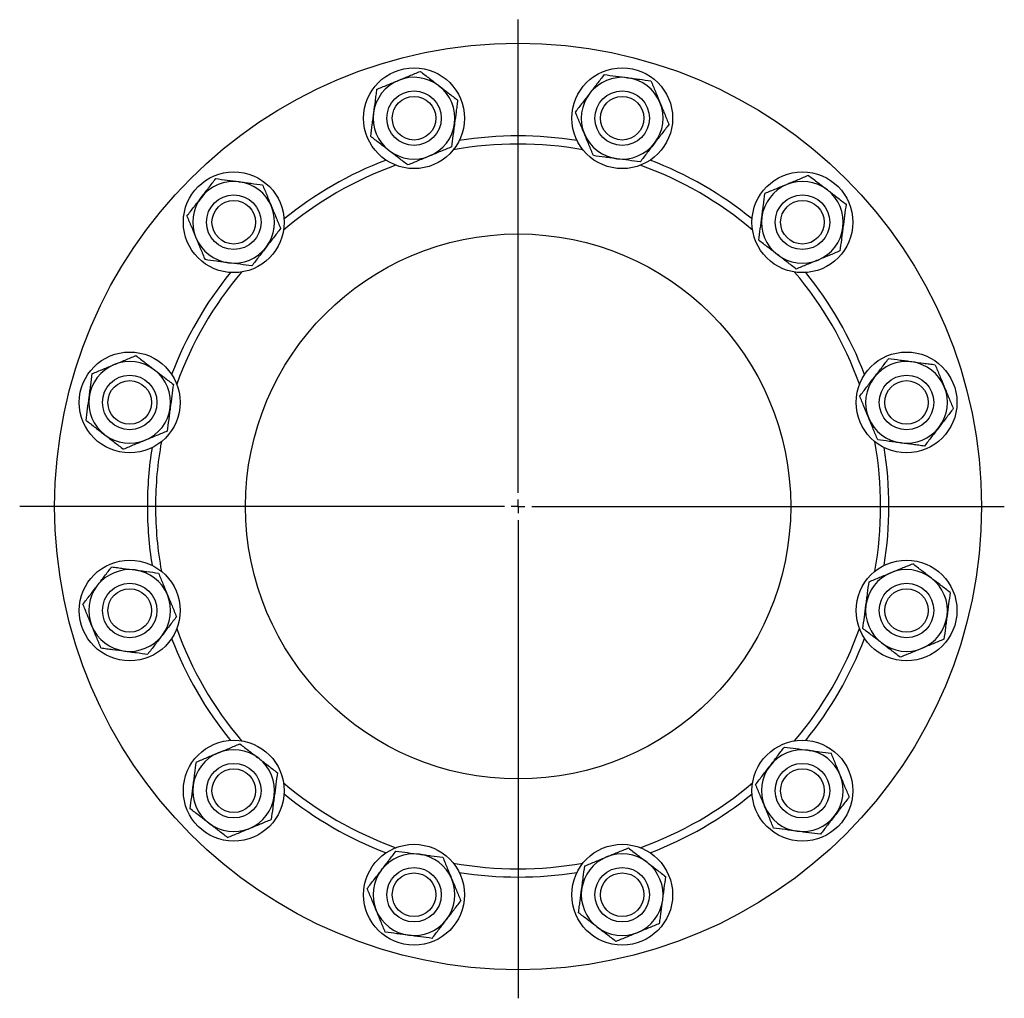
# Model space of a CAD drawing. Header units: millimetres. Extents: x 16 to 817, y 38 to 823.
# Tile 5 of 9: x 16 to 377, y 464 to 823. Entities that reach past the tile are written whole.
import ezdxf

# ---------------------------------------------------------------- set-up
doc = ezdxf.new("R2010")
doc.units = ezdxf.units.MM
doc.layers.add('FORMAT', color=7, linetype='Continuous')

# ---------------------------------------------------------------- blocks, each defined once
blk = doc.blocks.new('SW_CENTERMARKSYMBOL_0')
at = {"layer": 'FORMAT', "color": 0}
for p, q in [((0, 5), (0, 178.63)), ((-5, 0), (-182.83, 0)), ((0, 0), (-2.5, 0)), ((0, 0), (0, 2.5)), ((0, 0), (0, -2.5)), ((0, 0), (2.5, 0)), ((5, 0), (178.35, 0)), ((0, -5), (0, -180.49))]:
    blk.add_line(p, q, dxfattribs=at)

msp = doc.modelspace()

# ---------------------------------------------------------------- linework, layer by layer
at = {"color": 7, "linetype": 'Continuous', "lineweight": 25}
for centre, radius in [((198.65, 644.51), 170), ((160.48, 786.98), 18.5), ((236.83, 786.98), 18.5), ((160.48, 786.98), 10), ((160.48, 786.98), 8), ((236.83, 786.98), 10), ((236.83, 786.98), 8), ((94.35, 748.8), 18.5), ((302.95, 748.8), 18.5), ((94.35, 748.8), 10), ((302.95, 748.8), 10), ((94.35, 748.8), 8), ((302.95, 748.8), 8), ((198.65, 644.51), 100), ((56.18, 682.68), 18.5), ((341.13, 682.68), 18.5), ((56.18, 682.68), 10), ((56.18, 682.68), 8), ((341.13, 682.68), 10), ((341.13, 682.68), 8), ((56.18, 606.33), 18.5), ((341.13, 606.33), 18.5), ((56.18, 606.33), 10), ((56.18, 606.33), 8), ((341.13, 606.33), 10), ((341.13, 606.33), 8), ((94.35, 540.21), 18.5), ((302.95, 540.21), 18.5), ((94.35, 540.21), 10), ((302.95, 540.21), 10), ((94.35, 540.21), 8), ((302.95, 540.21), 8), ((160.48, 502.03), 18.5), ((236.83, 502.03), 18.5), ((160.48, 502.03), 10), ((160.48, 502.03), 8), ((236.83, 502.03), 10), ((236.83, 502.03), 8)]:
    msp.add_circle(centre, radius, dxfattribs=at)
for centre, radius, start, end in [((160.48, 786.98), 15, 52.4483, 112.4483), ((236.83, 786.98), 15, 82.4483, 142.4483), ((236.83, 786.98), 15, 22.4483, 82.4483), ((160.48, 786.98), 15, 112.4483, 172.4483), ((160.48, 786.98), 15, 352.4483, 52.4483), ((236.83, 786.98), 15, 142.4483, 202.4483), ((236.83, 786.98), 15, 322.4483, 22.4483), ((160.48, 786.98), 15, 172.4483, 232.4483), ((160.48, 786.98), 15, 292.4483, 352.4483), ((198.65, 644.51), 136, 80.8648, 99.1352), ((236.83, 786.98), 15, 202.4483, 262.4483), ((198.65, 644.51), 133, 79.7012, 100.2988), ((236.83, 786.98), 15, 262.4483, 322.4483), ((160.48, 786.98), 15, 232.4483, 292.4483), ((198.65, 644.51), 133, 109.7012, 130.2988), ((198.65, 644.51), 136, 110.8648, 129.1352), ((198.65, 644.51), 133, 49.7012, 70.2988), ((198.65, 644.51), 136, 50.8648, 69.1352), ((94.35, 748.8), 15, 82.4483, 142.4483), ((94.35, 748.8), 15, 22.4483, 82.4483), ((302.95, 748.8), 15, 112.4483, 172.4483), ((302.95, 748.8), 15, 52.4483, 112.4483), ((302.95, 748.8), 15, 352.4483, 52.4483), ((94.35, 748.8), 15, 142.4483, 202.4483), ((94.35, 748.8), 15, 322.4483, 22.4483), ((302.95, 748.8), 15, 172.4483, 232.4483), ((302.95, 748.8), 15, 292.4483, 352.4483), ((94.35, 748.8), 15, 202.4483, 262.4483), ((94.35, 748.8), 15, 262.4483, 322.4483), ((302.95, 748.8), 15, 232.4483, 292.4483), ((198.65, 644.51), 136, 140.8648, 159.1352), ((198.65, 644.51), 133, 139.7012, 160.2988), ((198.65, 644.51), 133, 19.7012, 40.2988), ((198.65, 644.51), 136, 20.8648, 39.1352), ((56.18, 682.68), 15, 52.4483, 112.4483), ((341.13, 682.68), 15, 82.4483, 142.4483), ((341.13, 682.68), 15, 22.4483, 82.4483), ((56.18, 682.68), 15, 112.4483, 172.4483), ((56.18, 682.68), 15, 352.4483, 52.4483), ((341.13, 682.68), 15, 142.4483, 202.4483), ((341.13, 682.68), 15, 322.4483, 22.4483), ((56.18, 682.68), 15, 172.4483, 232.4483), ((56.18, 682.68), 15, 292.4483, 352.4483), ((341.13, 682.68), 15, 202.4483, 262.4483), ((341.13, 682.68), 15, 262.4483, 322.4483), ((56.18, 682.68), 15, 232.4483, 292.4483), ((198.65, 644.51), 133, 169.7012, 180), ((198.65, 644.51), 133, 349.7012, 10.2988), ((198.65, 644.51), 136, 170.8648, 180), ((198.65, 644.51), 136, 350.8648, 9.1352), ((198.65, 644.51), 136, 180, 189.1352), ((198.65, 644.51), 133, 180, 190.2988), ((56.18, 606.33), 15, 82.4483, 142.4483), ((341.13, 606.33), 15, 52.4483, 112.4483), ((56.18, 606.33), 15, 22.4483, 82.4483), ((341.13, 606.33), 15, 112.4483, 172.4483), ((341.13, 606.33), 15, 352.4483, 52.4483), ((56.18, 606.33), 15, 142.4483, 202.4483), ((56.18, 606.33), 15, 322.4483, 22.4483), ((341.13, 606.33), 15, 172.4483, 232.4483), ((341.13, 606.33), 15, 292.4483, 352.4483), ((56.18, 606.33), 15, 202.4483, 262.4483), ((198.65, 644.51), 133, 199.7012, 220.2988), ((198.65, 644.51), 133, 319.7012, 340.2988), ((56.18, 606.33), 15, 262.4483, 322.4483), ((198.65, 644.51), 136, 200.8648, 219.1352), ((198.65, 644.51), 136, 320.8648, 339.1352), ((341.13, 606.33), 15, 232.4483, 292.4483), ((94.35, 540.21), 15, 112.4483, 172.4483), ((94.35, 540.21), 15, 52.4483, 112.4483), ((302.95, 540.21), 15, 82.4483, 142.4483), ((302.95, 540.21), 15, 22.4483, 82.4483), ((94.35, 540.21), 15, 352.4483, 52.4483), ((302.95, 540.21), 15, 142.4483, 202.4483), ((302.95, 540.21), 15, 322.4483, 22.4483), ((94.35, 540.21), 15, 172.4483, 232.4483), ((198.65, 644.51), 133, 229.7012, 250.2988), ((198.65, 644.51), 133, 289.7012, 310.2988), ((94.35, 540.21), 15, 292.4483, 352.4483), ((198.65, 644.51), 136, 230.8648, 249.1352), ((198.65, 644.51), 136, 290.8648, 309.1352), ((302.95, 540.21), 15, 202.4483, 262.4483), ((302.95, 540.21), 15, 262.4483, 322.4483), ((94.35, 540.21), 15, 232.4483, 292.4483), ((160.48, 502.03), 15, 82.4483, 142.4483), ((160.48, 502.03), 15, 22.4483, 82.4483), ((236.83, 502.03), 15, 52.4483, 112.4483), ((198.65, 644.51), 133, 259.7012, 280.2988), ((236.83, 502.03), 15, 112.4483, 172.4483), ((236.83, 502.03), 15, 352.4483, 52.4483), ((160.48, 502.03), 15, 142.4483, 202.4483), ((198.65, 644.51), 136, 260.8648, 279.1352), ((160.48, 502.03), 15, 322.4483, 22.4483), ((236.83, 502.03), 15, 172.4483, 232.4483), ((236.83, 502.03), 15, 292.4483, 352.4483), ((160.48, 502.03), 15, 202.4483, 262.4483), ((160.48, 502.03), 15, 262.4483, 322.4483), ((236.83, 502.03), 15, 232.4483, 292.4483)]:
    msp.add_arc(centre, radius, start, end, dxfattribs=at)
for points, knots in [([(154.75, 800.84), (155.43, 801.12), (156.11, 801.41), (157.46, 801.96), (158.13, 802.24), (160.13, 803.07), (161.45, 803.61), (162.75, 804.15)], [0, 0, 0, 0, 0.25, 0.25, 0.5, 0.5, 1, 1, 1, 1]), ([(162.75, 804.15), (163.87, 803.29), (165.01, 802.42), (167.29, 800.66), (168.45, 799.77), (169.62, 798.87)], [0, 0, 0, 0, 0.5, 0.5, 1, 1, 1, 1]), ([(230.21, 802.99), (229.78, 802.43), (229.35, 801.87), (228.47, 800.73), (228.03, 800.15), (226.71, 798.44), (225.83, 797.28), (224.93, 796.12)], [0, 0, 0, 0, 0.25, 0.25, 0.5, 0.5, 1, 1, 1, 1]), ([(230.21, 802.99), (231.62, 802.8), (233.03, 802.61), (235.89, 802.24), (237.34, 802.04), (238.8, 801.85)], [0, 0, 0, 0, 0.5, 0.5, 1, 1, 1, 1]), ([(238.8, 801.85), (239.53, 801.75), (240.26, 801.66), (241.71, 801.46), (242.43, 801.37), (244.57, 801.08), (245.98, 800.9), (247.38, 800.71)], [0, 0, 0, 0, 0.25, 0.25, 0.5, 0.5, 1, 1, 1, 1]), ([(146.74, 797.54), (148.05, 798.08), (149.37, 798.62), (152.04, 799.72), (153.38, 800.28), (154.75, 800.84)], [0, 0, 0, 0, 0.5, 0.5, 1, 1, 1, 1]), ([(169.62, 798.87), (170.2, 798.42), (170.79, 797.97), (171.94, 797.08), (172.52, 796.64), (174.23, 795.32), (175.36, 794.46), (176.48, 793.59)], [0, 0, 0, 0, 0.25, 0.25, 0.5, 0.5, 1, 1, 1, 1]), ([(247.38, 800.71), (247.92, 799.4), (248.47, 798.08), (249.57, 795.42), (250.13, 794.07), (250.69, 792.71)], [0, 0, 0, 0, 0.5, 0.5, 1, 1, 1, 1]), ([(146.74, 797.54), (146.65, 796.84), (146.56, 796.13), (146.37, 794.71), (146.27, 793.99), (145.99, 791.84), (145.8, 790.4), (145.61, 788.95)], [0, 0, 0, 0, 0.25, 0.25, 0.5, 0.5, 1, 1, 1, 1]), ([(224.93, 796.12), (224.49, 795.54), (224.04, 794.96), (223.14, 793.79), (222.7, 793.21), (221.37, 791.49), (220.51, 790.37), (219.66, 789.26)], [0, 0, 0, 0, 0.25, 0.25, 0.5, 0.5, 1, 1, 1, 1]), ([(176.48, 793.59), (176.39, 792.9), (176.3, 792.19), (176.11, 790.77), (176.01, 790.05), (175.73, 787.9), (175.54, 786.46), (175.35, 785.01)], [0, 0, 0, 0, 0.25, 0.25, 0.5, 0.5, 1, 1, 1, 1]), ([(250.69, 792.71), (250.97, 792.03), (251.25, 791.35), (251.81, 790), (252.09, 789.33), (252.91, 787.33), (253.46, 786.01), (254, 784.7)], [0, 0, 0, 0, 0.25, 0.25, 0.5, 0.5, 1, 1, 1, 1]), ([(145.61, 788.95), (145.51, 788.23), (145.41, 787.5), (145.22, 786.04), (145.12, 785.31), (144.84, 783.16), (144.65, 781.75), (144.47, 780.37)], [0, 0, 0, 0, 0.25, 0.25, 0.5, 0.5, 1, 1, 1, 1]), ([(222.96, 781.25), (222.68, 781.93), (222.4, 782.61), (221.84, 783.96), (221.57, 784.63), (220.74, 786.63), (220.2, 787.95), (219.66, 789.26)], [0, 0, 0, 0, 0.25, 0.25, 0.5, 0.5, 1, 1, 1, 1]), ([(175.35, 785.01), (175.25, 784.28), (175.15, 783.55), (174.96, 782.09), (174.86, 781.37), (174.58, 779.22), (174.39, 777.81), (174.21, 776.42)], [0, 0, 0, 0, 0.25, 0.25, 0.5, 0.5, 1, 1, 1, 1]), ([(254, 784.7), (253.57, 784.15), (253.13, 783.58), (252.26, 782.44), (251.82, 781.87), (250.5, 780.15), (249.61, 779), (248.72, 777.84)], [0, 0, 0, 0, 0.25, 0.25, 0.5, 0.5, 1, 1, 1, 1]), ([(151.33, 775.09), (150.75, 775.54), (150.17, 775.99), (149.01, 776.88), (148.43, 777.32), (146.72, 778.64), (145.59, 779.5), (144.47, 780.37)], [0, 0, 0, 0, 0.25, 0.25, 0.5, 0.5, 1, 1, 1, 1]), ([(226.27, 773.25), (225.73, 774.56), (225.18, 775.88), (224.08, 778.54), (223.53, 779.89), (222.96, 781.25)], [0, 0, 0, 0, 0.5, 0.5, 1, 1, 1, 1]), ([(248.72, 777.84), (248.27, 777.26), (247.83, 776.68), (246.93, 775.51), (246.48, 774.93), (245.16, 773.21), (244.29, 772.08), (243.44, 770.97)], [0, 0, 0, 0, 0.25, 0.25, 0.5, 0.5, 1, 1, 1, 1]), ([(158.2, 769.81), (157.08, 770.67), (155.94, 771.54), (153.66, 773.3), (152.5, 774.19), (151.33, 775.09)], [0, 0, 0, 0, 0.5, 0.5, 1, 1, 1, 1]), ([(166.2, 773.12), (165.52, 772.84), (164.84, 772.55), (163.49, 772), (162.82, 771.72), (160.82, 770.89), (159.51, 770.35), (158.2, 769.81)], [0, 0, 0, 0, 0.25, 0.25, 0.5, 0.5, 1, 1, 1, 1]), ([(174.21, 776.42), (172.9, 775.88), (171.58, 775.34), (168.91, 774.24), (167.57, 773.68), (166.2, 773.12)], [0, 0, 0, 0, 0.5, 0.5, 1, 1, 1, 1]), ([(234.86, 772.11), (234.13, 772.21), (233.4, 772.3), (231.95, 772.5), (231.23, 772.59), (229.08, 772.88), (227.67, 773.06), (226.27, 773.25)], [0, 0, 0, 0, 0.25, 0.25, 0.5, 0.5, 1, 1, 1, 1]), ([(243.44, 770.97), (242.04, 771.16), (240.62, 771.35), (237.76, 771.72), (236.32, 771.92), (234.86, 772.11)], [0, 0, 0, 0, 0.5, 0.5, 1, 1, 1, 1]), ([(305.23, 765.97), (304.57, 765.71), (303.92, 765.43), (302.59, 764.89), (301.92, 764.61), (299.92, 763.78), (298.57, 763.23), (297.22, 762.67)], [0, 0, 0, 0, 0.25, 0.25, 0.5, 0.5, 1, 1, 1, 1]), ([(305.23, 765.97), (306.35, 765.11), (307.48, 764.24), (309.77, 762.48), (310.92, 761.6), (312.09, 760.7)], [0, 0, 0, 0, 0.5, 0.5, 1, 1, 1, 1]), ([(82.46, 757.95), (82.91, 758.53), (83.36, 759.11), (84.25, 760.27), (84.69, 760.85), (86.01, 762.56), (86.88, 763.69), (87.74, 764.81)], [0, 0, 0, 0, 0.25, 0.25, 0.5, 0.5, 1, 1, 1, 1]), ([(87.74, 764.81), (89.14, 764.63), (90.56, 764.44), (93.42, 764.06), (94.86, 763.87), (96.32, 763.67)], [0, 0, 0, 0, 0.5, 0.5, 1, 1, 1, 1]), ([(96.32, 763.67), (97.05, 763.58), (97.78, 763.48), (99.23, 763.29), (99.95, 763.19), (102.1, 762.91), (103.51, 762.72), (104.91, 762.54)], [0, 0, 0, 0, 0.25, 0.25, 0.5, 0.5, 1, 1, 1, 1]), ([(104.91, 762.54), (105.18, 761.89), (105.45, 761.23), (106, 759.9), (106.27, 759.23), (107.1, 757.23), (107.66, 755.88), (108.22, 754.53)], [0, 0, 0, 0, 0.25, 0.25, 0.5, 0.5, 1, 1, 1, 1]), ([(297.22, 762.67), (296.54, 762.39), (295.87, 762.11), (294.5, 761.54), (293.83, 761.27), (291.82, 760.44), (290.51, 759.9), (289.22, 759.36)], [0, 0, 0, 0, 0.25, 0.25, 0.5, 0.5, 1, 1, 1, 1]), ([(288.08, 750.78), (288.18, 751.5), (288.27, 752.24), (288.46, 753.68), (288.56, 754.4), (288.84, 756.55), (289.03, 757.96), (289.22, 759.36)], [0, 0, 0, 0, 0.25, 0.25, 0.5, 0.5, 1, 1, 1, 1]), ([(312.09, 760.7), (312.67, 760.25), (313.26, 759.8), (314.42, 758.91), (314.99, 758.47), (316.71, 757.15), (317.84, 756.28), (318.96, 755.42)], [0, 0, 0, 0, 0.25, 0.25, 0.5, 0.5, 1, 1, 1, 1]), ([(77.18, 751.08), (78.05, 752.2), (78.92, 753.33), (80.67, 755.62), (81.56, 756.78), (82.46, 757.95)], [0, 0, 0, 0, 0.5, 0.5, 1, 1, 1, 1]), ([(318.96, 755.42), (318.77, 754.01), (318.58, 752.6), (318.2, 749.74), (318.01, 748.3), (317.82, 746.83)], [0, 0, 0, 0, 0.5, 0.5, 1, 1, 1, 1]), ([(108.22, 754.53), (108.5, 753.86), (108.78, 753.18), (109.34, 751.81), (109.62, 751.14), (110.45, 749.13), (110.99, 747.82), (111.52, 746.53)], [0, 0, 0, 0, 0.25, 0.25, 0.5, 0.5, 1, 1, 1, 1]), ([(77.18, 751.08), (77.45, 750.43), (77.72, 749.77), (78.27, 748.44), (78.55, 747.78), (79.38, 745.77), (79.93, 744.43), (80.49, 743.08)], [0, 0, 0, 0, 0.25, 0.25, 0.5, 0.5, 1, 1, 1, 1]), ([(286.94, 742.19), (287.13, 743.59), (287.31, 745.01), (287.69, 747.87), (287.89, 749.31), (288.08, 750.78)], [0, 0, 0, 0, 0.5, 0.5, 1, 1, 1, 1]), ([(111.52, 746.53), (110.66, 745.4), (109.79, 744.27), (108.03, 741.99), (107.14, 740.83), (106.24, 739.66)], [0, 0, 0, 0, 0.5, 0.5, 1, 1, 1, 1]), ([(317.82, 746.83), (317.72, 746.1), (317.63, 745.37), (317.43, 743.92), (317.34, 743.21), (317.05, 741.06), (316.87, 739.65), (316.68, 738.25)], [0, 0, 0, 0, 0.25, 0.25, 0.5, 0.5, 1, 1, 1, 1]), ([(80.49, 743.08), (80.77, 742.4), (81.05, 741.72), (81.61, 740.36), (81.89, 739.68), (82.72, 737.68), (83.26, 736.37), (83.8, 735.07)], [0, 0, 0, 0, 0.25, 0.25, 0.5, 0.5, 1, 1, 1, 1]), ([(293.81, 736.91), (293.22, 737.36), (292.64, 737.81), (291.48, 738.7), (290.91, 739.14), (289.19, 740.46), (288.06, 741.33), (286.94, 742.19)], [0, 0, 0, 0, 0.25, 0.25, 0.5, 0.5, 1, 1, 1, 1]), ([(106.24, 739.66), (105.8, 739.08), (105.35, 738.49), (104.46, 737.34), (104.01, 736.76), (102.7, 735.05), (101.83, 733.92), (100.97, 732.8)], [0, 0, 0, 0, 0.25, 0.25, 0.5, 0.5, 1, 1, 1, 1]), ([(300.67, 731.63), (299.55, 732.5), (298.42, 733.37), (296.13, 735.12), (294.98, 736.01), (293.81, 736.91)], [0, 0, 0, 0, 0.5, 0.5, 1, 1, 1, 1]), ([(316.68, 738.25), (316.03, 737.98), (315.37, 737.71), (314.04, 737.16), (313.38, 736.88), (311.37, 736.05), (310.03, 735.5), (308.68, 734.94)], [0, 0, 0, 0, 0.25, 0.25, 0.5, 0.5, 1, 1, 1, 1]), ([(92.38, 733.93), (91.65, 734.03), (90.92, 734.13), (89.47, 734.32), (88.75, 734.42), (86.61, 734.7), (85.2, 734.89), (83.8, 735.07)], [0, 0, 0, 0, 0.25, 0.25, 0.5, 0.5, 1, 1, 1, 1]), ([(100.97, 732.8), (99.56, 732.98), (98.15, 733.17), (95.29, 733.55), (93.84, 733.74), (92.38, 733.93)], [0, 0, 0, 0, 0.5, 0.5, 1, 1, 1, 1]), ([(308.68, 734.94), (308, 734.66), (307.32, 734.38), (305.96, 733.82), (305.28, 733.54), (303.28, 732.71), (301.97, 732.17), (300.67, 731.63)], [0, 0, 0, 0, 0.25, 0.25, 0.5, 0.5, 1, 1, 1, 1]), ([(50.45, 696.55), (51.13, 696.83), (51.81, 697.11), (53.16, 697.67), (53.83, 697.94), (55.83, 698.77), (57.15, 699.31), (58.45, 699.85)], [0, 0, 0, 0, 0.25, 0.25, 0.5, 0.5, 1, 1, 1, 1]), ([(58.45, 699.85), (59.01, 699.42), (59.58, 698.99), (60.71, 698.11), (61.29, 697.67), (63.01, 696.35), (64.16, 695.47), (65.32, 694.57)], [0, 0, 0, 0, 0.25, 0.25, 0.5, 0.5, 1, 1, 1, 1]), ([(329.23, 691.82), (329.68, 692.41), (330.13, 692.99), (331.02, 694.15), (331.46, 694.72), (332.78, 696.44), (333.65, 697.57), (334.51, 698.69)], [0, 0, 0, 0, 0.25, 0.25, 0.5, 0.5, 1, 1, 1, 1]), ([(343.1, 697.55), (342.37, 697.65), (341.64, 697.74), (340.18, 697.94), (339.46, 698.03), (337.31, 698.32), (335.9, 698.51), (334.51, 698.69)], [0, 0, 0, 0, 0.25, 0.25, 0.5, 0.5, 1, 1, 1, 1]), ([(351.68, 696.41), (350.98, 696.51), (350.28, 696.6), (348.85, 696.79), (348.14, 696.88), (345.99, 697.17), (344.55, 697.36), (343.1, 697.55)], [0, 0, 0, 0, 0.25, 0.25, 0.5, 0.5, 1, 1, 1, 1]), ([(42.45, 693.24), (43.75, 693.78), (45.07, 694.32), (47.74, 695.43), (49.09, 695.98), (50.45, 696.55)], [0, 0, 0, 0, 0.5, 0.5, 1, 1, 1, 1]), ([(65.32, 694.57), (65.9, 694.13), (66.48, 693.68), (67.65, 692.78), (68.23, 692.34), (69.95, 691.01), (71.07, 690.15), (72.19, 689.3)], [0, 0, 0, 0, 0.25, 0.25, 0.5, 0.5, 1, 1, 1, 1]), ([(351.68, 696.41), (352.22, 695.1), (352.77, 693.79), (353.87, 691.12), (354.43, 689.77), (354.99, 688.41)], [0, 0, 0, 0, 0.5, 0.5, 1, 1, 1, 1]), ([(41.31, 684.65), (41.4, 685.38), (41.5, 686.11), (41.69, 687.56), (41.79, 688.28), (42.07, 690.42), (42.26, 691.84), (42.45, 693.24)], [0, 0, 0, 0, 0.25, 0.25, 0.5, 0.5, 1, 1, 1, 1]), ([(323.95, 684.96), (324.82, 686.08), (325.69, 687.21), (327.45, 689.5), (328.33, 690.65), (329.23, 691.82)], [0, 0, 0, 0, 0.5, 0.5, 1, 1, 1, 1]), ([(72.19, 689.3), (72, 687.89), (71.81, 686.48), (71.43, 683.62), (71.24, 682.17), (71.05, 680.71)], [0, 0, 0, 0, 0.5, 0.5, 1, 1, 1, 1]), ([(354.99, 688.41), (355.27, 687.73), (355.55, 687.05), (356.11, 685.7), (356.39, 685.03), (357.21, 683.03), (357.76, 681.71), (358.3, 680.41)], [0, 0, 0, 0, 0.25, 0.25, 0.5, 0.5, 1, 1, 1, 1]), ([(40.17, 676.07), (40.36, 677.47), (40.54, 678.89), (40.92, 681.75), (41.11, 683.19), (41.31, 684.65)], [0, 0, 0, 0, 0.5, 0.5, 1, 1, 1, 1]), ([(327.26, 676.95), (326.98, 677.63), (326.7, 678.32), (326.14, 679.67), (325.86, 680.34), (325.04, 682.33), (324.49, 683.65), (323.95, 684.96)], [0, 0, 0, 0, 0.25, 0.25, 0.5, 0.5, 1, 1, 1, 1]), ([(71.05, 680.71), (70.95, 679.98), (70.85, 679.25), (70.66, 677.8), (70.57, 677.08), (70.28, 674.94), (70.09, 673.53), (69.91, 672.13)], [0, 0, 0, 0, 0.25, 0.25, 0.5, 0.5, 1, 1, 1, 1]), ([(358.3, 680.41), (357.43, 679.28), (356.56, 678.15), (354.8, 675.86), (353.92, 674.71), (353.02, 673.54)], [0, 0, 0, 0, 0.5, 0.5, 1, 1, 1, 1]), ([(40.17, 676.07), (40.73, 675.64), (41.29, 675.21), (42.43, 674.33), (43, 673.89), (44.72, 672.57), (45.87, 671.68), (47.03, 670.79)], [0, 0, 0, 0, 0.25, 0.25, 0.5, 0.5, 1, 1, 1, 1]), ([(330.57, 668.95), (330.03, 670.26), (329.48, 671.58), (328.38, 674.24), (327.83, 675.59), (327.26, 676.95)], [0, 0, 0, 0, 0.5, 0.5, 1, 1, 1, 1]), ([(69.91, 672.13), (68.6, 671.58), (67.28, 671.04), (64.62, 669.94), (63.27, 669.38), (61.9, 668.82)], [0, 0, 0, 0, 0.5, 0.5, 1, 1, 1, 1]), ([(353.02, 673.54), (352.57, 672.96), (352.12, 672.37), (351.23, 671.21), (350.79, 670.64), (349.47, 668.92), (348.6, 667.79), (347.74, 666.67)], [0, 0, 0, 0, 0.25, 0.25, 0.5, 0.5, 1, 1, 1, 1]), ([(47.03, 670.79), (47.62, 670.34), (48.2, 669.9), (49.37, 669), (49.95, 668.55), (51.67, 667.23), (52.79, 666.36), (53.9, 665.51)], [0, 0, 0, 0, 0.25, 0.25, 0.5, 0.5, 1, 1, 1, 1]), ([(61.9, 668.82), (61.23, 668.54), (60.54, 668.26), (59.19, 667.7), (58.52, 667.42), (56.52, 666.6), (55.21, 666.05), (53.9, 665.51)], [0, 0, 0, 0, 0.25, 0.25, 0.5, 0.5, 1, 1, 1, 1]), ([(339.15, 667.81), (338.43, 667.91), (337.7, 668), (336.24, 668.2), (335.51, 668.29), (333.36, 668.58), (331.96, 668.77), (330.57, 668.95)], [0, 0, 0, 0, 0.25, 0.25, 0.5, 0.5, 1, 1, 1, 1]), ([(347.74, 666.67), (347.04, 666.77), (346.34, 666.86), (344.91, 667.05), (344.2, 667.14), (342.05, 667.43), (340.6, 667.62), (339.15, 667.81)], [0, 0, 0, 0, 0.25, 0.25, 0.5, 0.5, 1, 1, 1, 1]), ([(44.28, 615.47), (44.73, 616.05), (45.18, 616.64), (46.07, 617.8), (46.52, 618.37), (47.83, 620.09), (48.7, 621.22), (49.56, 622.34)], [0, 0, 0, 0, 0.25, 0.25, 0.5, 0.5, 1, 1, 1, 1]), ([(49.56, 622.34), (50.26, 622.25), (50.97, 622.15), (52.39, 621.96), (53.11, 621.87), (55.26, 621.58), (56.7, 621.39), (58.15, 621.2)], [0, 0, 0, 0, 0.25, 0.25, 0.5, 0.5, 1, 1, 1, 1]), ([(335.4, 620.19), (336.08, 620.47), (336.76, 620.76), (338.11, 621.31), (338.78, 621.59), (340.78, 622.42), (342.1, 622.96), (343.4, 623.5)], [0, 0, 0, 0, 0.25, 0.25, 0.5, 0.5, 1, 1, 1, 1]), ([(350.27, 618.22), (349.69, 618.67), (349.1, 619.12), (347.94, 620.01), (347.36, 620.46), (345.64, 621.78), (344.51, 622.65), (343.4, 623.5)], [0, 0, 0, 0, 0.25, 0.25, 0.5, 0.5, 1, 1, 1, 1]), ([(58.15, 621.2), (58.87, 621.1), (59.6, 621.01), (61.06, 620.81), (61.79, 620.72), (63.94, 620.43), (65.35, 620.25), (66.73, 620.06)], [0, 0, 0, 0, 0.25, 0.25, 0.5, 0.5, 1, 1, 1, 1]), ([(66.73, 620.06), (67.27, 618.75), (67.82, 617.43), (68.92, 614.77), (69.48, 613.42), (70.04, 612.06)], [0, 0, 0, 0, 0.5, 0.5, 1, 1, 1, 1]), ([(327.39, 616.89), (328.7, 617.43), (330.02, 617.97), (332.69, 619.07), (334.03, 619.63), (335.4, 620.19)], [0, 0, 0, 0, 0.5, 0.5, 1, 1, 1, 1]), ([(357.13, 612.94), (356.57, 613.37), (356.01, 613.81), (354.87, 614.68), (354.3, 615.12), (352.58, 616.44), (351.43, 617.33), (350.27, 618.22)], [0, 0, 0, 0, 0.25, 0.25, 0.5, 0.5, 1, 1, 1, 1]), ([(39.01, 608.61), (39.87, 609.73), (40.74, 610.86), (42.5, 613.15), (43.39, 614.3), (44.28, 615.47)], [0, 0, 0, 0, 0.5, 0.5, 1, 1, 1, 1]), ([(326.26, 608.3), (326.35, 609.03), (326.45, 609.76), (326.64, 611.21), (326.74, 611.93), (327.02, 614.07), (327.21, 615.49), (327.39, 616.89)], [0, 0, 0, 0, 0.25, 0.25, 0.5, 0.5, 1, 1, 1, 1]), ([(70.04, 612.06), (70.32, 611.38), (70.6, 610.7), (71.16, 609.35), (71.44, 608.68), (72.26, 606.68), (72.81, 605.36), (73.35, 604.05)], [0, 0, 0, 0, 0.25, 0.25, 0.5, 0.5, 1, 1, 1, 1]), ([(357.13, 612.94), (356.95, 611.54), (356.76, 610.12), (356.38, 607.27), (356.19, 605.82), (356, 604.36)], [0, 0, 0, 0, 0.5, 0.5, 1, 1, 1, 1]), ([(42.31, 600.6), (42.03, 601.28), (41.75, 601.96), (41.19, 603.31), (40.92, 603.98), (40.09, 605.98), (39.55, 607.3), (39.01, 608.61)], [0, 0, 0, 0, 0.25, 0.25, 0.5, 0.5, 1, 1, 1, 1]), ([(325.12, 599.72), (325.3, 601.12), (325.49, 602.54), (325.87, 605.39), (326.06, 606.84), (326.26, 608.3)], [0, 0, 0, 0, 0.5, 0.5, 1, 1, 1, 1]), ([(73.35, 604.05), (72.48, 602.93), (71.61, 601.8), (69.86, 599.51), (68.97, 598.36), (68.07, 597.19)], [0, 0, 0, 0, 0.5, 0.5, 1, 1, 1, 1]), ([(356, 604.36), (355.9, 603.63), (355.8, 602.9), (355.61, 601.45), (355.51, 600.73), (355.23, 598.59), (355.04, 597.17), (354.86, 595.77)], [0, 0, 0, 0, 0.25, 0.25, 0.5, 0.5, 1, 1, 1, 1]), ([(45.62, 592.6), (45.08, 593.91), (44.53, 595.23), (43.43, 597.89), (42.88, 599.24), (42.31, 600.6)], [0, 0, 0, 0, 0.5, 0.5, 1, 1, 1, 1]), ([(331.98, 594.44), (331.4, 594.88), (330.82, 595.33), (329.65, 596.23), (329.07, 596.68), (327.35, 598), (326.23, 598.86), (325.12, 599.72)], [0, 0, 0, 0, 0.25, 0.25, 0.5, 0.5, 1, 1, 1, 1]), ([(68.07, 597.19), (67.62, 596.61), (67.17, 596.02), (66.28, 594.86), (65.84, 594.29), (64.52, 592.57), (63.65, 591.44), (62.79, 590.32)], [0, 0, 0, 0, 0.25, 0.25, 0.5, 0.5, 1, 1, 1, 1]), ([(45.62, 592.6), (46.32, 592.51), (47.02, 592.41), (48.45, 592.22), (49.16, 592.13), (51.31, 591.84), (52.75, 591.65), (54.21, 591.46)], [0, 0, 0, 0, 0.25, 0.25, 0.5, 0.5, 1, 1, 1, 1]), ([(338.85, 589.16), (338.29, 589.59), (337.73, 590.02), (336.59, 590.9), (336.02, 591.34), (334.3, 592.66), (333.14, 593.55), (331.98, 594.44)], [0, 0, 0, 0, 0.25, 0.25, 0.5, 0.5, 1, 1, 1, 1]), ([(346.85, 592.47), (346.17, 592.19), (345.49, 591.9), (344.14, 591.35), (343.47, 591.07), (341.47, 590.24), (340.15, 589.7), (338.85, 589.16)], [0, 0, 0, 0, 0.25, 0.25, 0.5, 0.5, 1, 1, 1, 1]), ([(354.86, 595.77), (353.55, 595.23), (352.23, 594.69), (349.56, 593.59), (348.22, 593.03), (346.85, 592.47)], [0, 0, 0, 0, 0.5, 0.5, 1, 1, 1, 1]), ([(54.21, 591.46), (54.93, 591.36), (55.66, 591.27), (57.12, 591.07), (57.85, 590.98), (60, 590.69), (61.4, 590.51), (62.79, 590.32)], [0, 0, 0, 0, 0.25, 0.25, 0.5, 0.5, 1, 1, 1, 1]), ([(88.63, 554.07), (89.3, 554.35), (89.98, 554.63), (91.34, 555.19), (92.02, 555.47), (94.02, 556.3), (95.33, 556.84), (96.63, 557.38)], [0, 0, 0, 0, 0.25, 0.25, 0.5, 0.5, 1, 1, 1, 1]), ([(96.63, 557.38), (97.75, 556.51), (98.88, 555.64), (101.17, 553.89), (102.33, 553), (103.49, 552.1)], [0, 0, 0, 0, 0.5, 0.5, 1, 1, 1, 1]), ([(80.62, 550.76), (81.27, 551.03), (81.93, 551.3), (83.26, 551.85), (83.92, 552.13), (85.93, 552.96), (87.27, 553.51), (88.63, 554.07)], [0, 0, 0, 0, 0.25, 0.25, 0.5, 0.5, 1, 1, 1, 1]), ([(291.06, 549.35), (291.51, 549.93), (291.96, 550.52), (292.85, 551.68), (293.29, 552.25), (294.61, 553.97), (295.47, 555.1), (296.34, 556.22)], [0, 0, 0, 0, 0.25, 0.25, 0.5, 0.5, 1, 1, 1, 1]), ([(296.34, 556.22), (297.74, 556.03), (299.15, 555.84), (302.01, 555.46), (303.46, 555.27), (304.92, 555.08)], [0, 0, 0, 0, 0.5, 0.5, 1, 1, 1, 1]), ([(304.92, 555.08), (305.65, 554.98), (306.38, 554.88), (307.83, 554.69), (308.55, 554.6), (310.69, 554.31), (312.1, 554.13), (313.51, 553.94)], [0, 0, 0, 0, 0.25, 0.25, 0.5, 0.5, 1, 1, 1, 1]), ([(316.81, 545.94), (316.53, 546.61), (316.25, 547.29), (315.69, 548.65), (315.41, 549.33), (314.58, 551.33), (314.04, 552.65), (313.51, 553.94)], [0, 0, 0, 0, 0.25, 0.25, 0.5, 0.5, 1, 1, 1, 1]), ([(79.48, 542.18), (79.58, 542.91), (79.68, 543.64), (79.87, 545.09), (79.96, 545.81), (80.25, 547.95), (80.44, 549.36), (80.62, 550.76)], [0, 0, 0, 0, 0.25, 0.25, 0.5, 0.5, 1, 1, 1, 1]), ([(103.49, 552.1), (104.08, 551.65), (104.66, 551.2), (105.82, 550.31), (106.4, 549.87), (108.11, 548.55), (109.24, 547.68), (110.36, 546.82)], [0, 0, 0, 0, 0.25, 0.25, 0.5, 0.5, 1, 1, 1, 1]), ([(285.78, 542.48), (286.64, 543.61), (287.51, 544.74), (289.27, 547.02), (290.16, 548.18), (291.06, 549.35)], [0, 0, 0, 0, 0.5, 0.5, 1, 1, 1, 1]), ([(110.36, 546.82), (110.17, 545.42), (109.99, 544), (109.61, 541.14), (109.42, 539.7), (109.22, 538.24)], [0, 0, 0, 0, 0.5, 0.5, 1, 1, 1, 1]), ([(320.12, 537.93), (319.85, 538.58), (319.58, 539.24), (319.03, 540.57), (318.75, 541.23), (317.93, 543.24), (317.37, 544.58), (316.81, 545.94)], [0, 0, 0, 0, 0.25, 0.25, 0.5, 0.5, 1, 1, 1, 1]), ([(78.34, 533.59), (78.53, 535), (78.72, 536.41), (79.1, 539.27), (79.29, 540.72), (79.48, 542.18)], [0, 0, 0, 0, 0.5, 0.5, 1, 1, 1, 1]), ([(289.09, 534.48), (288.81, 535.16), (288.53, 535.84), (287.96, 537.2), (287.68, 537.87), (286.86, 539.88), (286.31, 541.19), (285.78, 542.48)], [0, 0, 0, 0, 0.25, 0.25, 0.5, 0.5, 1, 1, 1, 1]), ([(109.22, 538.24), (109.13, 537.51), (109.03, 536.78), (108.84, 535.33), (108.74, 534.61), (108.46, 532.46), (108.27, 531.05), (108.08, 529.65)], [0, 0, 0, 0, 0.25, 0.25, 0.5, 0.5, 1, 1, 1, 1]), ([(320.12, 537.93), (319.26, 536.81), (318.39, 535.68), (316.63, 533.39), (315.74, 532.24), (314.84, 531.07)], [0, 0, 0, 0, 0.5, 0.5, 1, 1, 1, 1]), ([(85.21, 528.32), (84.63, 528.76), (84.04, 529.21), (82.88, 530.1), (82.31, 530.55), (80.59, 531.86), (79.47, 532.73), (78.34, 533.59)], [0, 0, 0, 0, 0.25, 0.25, 0.5, 0.5, 1, 1, 1, 1]), ([(292.39, 526.48), (292.12, 527.13), (291.85, 527.78), (291.3, 529.11), (291.03, 529.78), (290.2, 531.78), (289.64, 533.13), (289.09, 534.48)], [0, 0, 0, 0, 0.25, 0.25, 0.5, 0.5, 1, 1, 1, 1]), ([(314.84, 531.07), (314.39, 530.48), (313.94, 529.9), (313.05, 528.74), (312.61, 528.16), (311.29, 526.45), (310.42, 525.32), (309.56, 524.2)], [0, 0, 0, 0, 0.25, 0.25, 0.5, 0.5, 1, 1, 1, 1]), ([(92.08, 523.04), (90.95, 523.9), (89.82, 524.77), (87.54, 526.53), (86.38, 527.42), (85.21, 528.32)], [0, 0, 0, 0, 0.5, 0.5, 1, 1, 1, 1]), ([(100.08, 526.34), (100.76, 526.62), (101.44, 526.9), (102.8, 527.47), (103.47, 527.75), (105.48, 528.57), (106.79, 529.12), (108.08, 529.65)], [0, 0, 0, 0, 0.25, 0.25, 0.5, 0.5, 1, 1, 1, 1]), ([(92.08, 523.04), (92.73, 523.31), (93.38, 523.58), (94.71, 524.13), (95.38, 524.4), (97.38, 525.23), (98.73, 525.79), (100.08, 526.34)], [0, 0, 0, 0, 0.25, 0.25, 0.5, 0.5, 1, 1, 1, 1]), ([(300.98, 525.34), (300.25, 525.43), (299.52, 525.53), (298.07, 525.72), (297.35, 525.82), (295.21, 526.1), (293.79, 526.29), (292.39, 526.48)], [0, 0, 0, 0, 0.25, 0.25, 0.5, 0.5, 1, 1, 1, 1]), ([(309.56, 524.2), (308.16, 524.39), (306.74, 524.57), (303.89, 524.95), (302.44, 525.14), (300.98, 525.34)], [0, 0, 0, 0, 0.5, 0.5, 1, 1, 1, 1]), ([(148.58, 511.17), (149.03, 511.75), (149.48, 512.34), (150.38, 513.51), (150.82, 514.08), (152.14, 515.8), (153.01, 516.93), (153.86, 518.04)], [0, 0, 0, 0, 0.25, 0.25, 0.5, 0.5, 1, 1, 1, 1]), ([(153.86, 518.04), (155.27, 517.85), (156.68, 517.67), (159.54, 517.29), (160.98, 517.1), (162.45, 516.9)], [0, 0, 0, 0, 0.5, 0.5, 1, 1, 1, 1]), ([(162.45, 516.9), (163.18, 516.81), (163.91, 516.71), (165.35, 516.52), (166.07, 516.42), (168.22, 516.14), (169.63, 515.95), (171.03, 515.76)], [0, 0, 0, 0, 0.25, 0.25, 0.5, 0.5, 1, 1, 1, 1]), ([(231.1, 515.9), (231.78, 516.18), (232.46, 516.46), (233.81, 517.02), (234.48, 517.29), (236.48, 518.12), (237.8, 518.66), (239.1, 519.2)], [0, 0, 0, 0, 0.25, 0.25, 0.5, 0.5, 1, 1, 1, 1]), ([(239.1, 519.2), (240.23, 518.34), (241.36, 517.47), (243.64, 515.71), (244.8, 514.82), (245.97, 513.92)], [0, 0, 0, 0, 0.5, 0.5, 1, 1, 1, 1]), ([(171.03, 515.76), (171.57, 514.45), (172.12, 513.14), (173.22, 510.47), (173.78, 509.12), (174.34, 507.76)], [0, 0, 0, 0, 0.5, 0.5, 1, 1, 1, 1]), ([(223.1, 512.59), (224.4, 513.13), (225.72, 513.67), (228.39, 514.78), (229.74, 515.33), (231.1, 515.9)], [0, 0, 0, 0, 0.5, 0.5, 1, 1, 1, 1]), ([(245.97, 513.92), (246.55, 513.48), (247.14, 513.03), (248.29, 512.14), (248.87, 511.69), (250.58, 510.38), (251.71, 509.51), (252.83, 508.65)], [0, 0, 0, 0, 0.25, 0.25, 0.5, 0.5, 1, 1, 1, 1]), ([(143.3, 504.31), (143.73, 504.87), (144.17, 505.43), (145.04, 506.57), (145.48, 507.14), (146.81, 508.86), (147.69, 510.01), (148.58, 511.17)], [0, 0, 0, 0, 0.25, 0.25, 0.5, 0.5, 1, 1, 1, 1]), ([(221.96, 504), (222.05, 504.73), (222.15, 505.46), (222.34, 506.92), (222.44, 507.64), (222.72, 509.79), (222.91, 511.2), (223.1, 512.59)], [0, 0, 0, 0, 0.25, 0.25, 0.5, 0.5, 1, 1, 1, 1]), ([(174.34, 507.76), (174.62, 507.08), (174.9, 506.4), (175.46, 505.05), (175.74, 504.38), (176.56, 502.38), (177.11, 501.06), (177.65, 499.76)], [0, 0, 0, 0, 0.25, 0.25, 0.5, 0.5, 1, 1, 1, 1]), ([(251.7, 500.06), (251.79, 500.79), (251.89, 501.51), (252.08, 502.98), (252.18, 503.7), (252.46, 505.85), (252.65, 507.26), (252.83, 508.65)], [0, 0, 0, 0, 0.25, 0.25, 0.5, 0.5, 1, 1, 1, 1]), ([(146.61, 496.3), (146.33, 496.98), (146.05, 497.67), (145.49, 499.02), (145.21, 499.69), (144.39, 501.69), (143.84, 503), (143.3, 504.31)], [0, 0, 0, 0, 0.25, 0.25, 0.5, 0.5, 1, 1, 1, 1]), ([(220.82, 495.42), (220.91, 496.12), (221, 496.82), (221.19, 498.25), (221.29, 498.96), (221.57, 501.11), (221.76, 502.55), (221.96, 504)], [0, 0, 0, 0, 0.25, 0.25, 0.5, 0.5, 1, 1, 1, 1]), ([(172.37, 492.89), (172.81, 493.47), (173.26, 494.05), (174.16, 495.22), (174.61, 495.8), (175.93, 497.52), (176.79, 498.65), (177.65, 499.76)], [0, 0, 0, 0, 0.25, 0.25, 0.5, 0.5, 1, 1, 1, 1]), ([(250.56, 491.48), (250.65, 492.17), (250.74, 492.88), (250.93, 494.3), (251.03, 495.02), (251.31, 497.17), (251.5, 498.61), (251.7, 500.06)], [0, 0, 0, 0, 0.25, 0.25, 0.5, 0.5, 1, 1, 1, 1]), ([(149.92, 488.3), (149.38, 489.61), (148.83, 490.93), (147.73, 493.59), (147.18, 494.94), (146.61, 496.3)], [0, 0, 0, 0, 0.5, 0.5, 1, 1, 1, 1]), ([(227.68, 490.14), (227.1, 490.59), (226.52, 491.04), (225.36, 491.93), (224.78, 492.37), (223.07, 493.69), (221.94, 494.56), (220.82, 495.42)], [0, 0, 0, 0, 0.25, 0.25, 0.5, 0.5, 1, 1, 1, 1]), ([(167.09, 486.02), (167.52, 486.58), (167.95, 487.15), (168.83, 488.29), (169.27, 488.86), (170.59, 490.58), (171.48, 491.73), (172.37, 492.89)], [0, 0, 0, 0, 0.25, 0.25, 0.5, 0.5, 1, 1, 1, 1]), ([(250.56, 491.48), (249.25, 490.93), (247.93, 490.39), (245.26, 489.29), (243.92, 488.73), (242.55, 488.17)], [0, 0, 0, 0, 0.5, 0.5, 1, 1, 1, 1]), ([(158.5, 487.16), (157.78, 487.26), (157.04, 487.36), (155.6, 487.55), (154.88, 487.64), (152.73, 487.93), (151.32, 488.11), (149.92, 488.3)], [0, 0, 0, 0, 0.25, 0.25, 0.5, 0.5, 1, 1, 1, 1]), ([(234.55, 484.86), (233.43, 485.73), (232.3, 486.59), (230.01, 488.35), (228.85, 489.24), (227.68, 490.14)], [0, 0, 0, 0, 0.5, 0.5, 1, 1, 1, 1]), ([(242.55, 488.17), (241.88, 487.89), (241.19, 487.61), (239.84, 487.05), (239.17, 486.77), (237.17, 485.95), (235.86, 485.4), (234.55, 484.86)], [0, 0, 0, 0, 0.25, 0.25, 0.5, 0.5, 1, 1, 1, 1]), ([(167.09, 486.02), (165.68, 486.21), (164.27, 486.4), (161.41, 486.78), (159.97, 486.97), (158.5, 487.16)], [0, 0, 0, 0, 0.5, 0.5, 1, 1, 1, 1])]:
    msp.add_open_spline(points, degree=3, knots=knots, dxfattribs=at)

# ---------------------------------------------------------------- block references
at = {"layer": 'FORMAT'}
msp.add_blockref('SW_CENTERMARKSYMBOL_0', (198.65, 644.51), dxfattribs=at)

doc.saveas('drawing.dxf')
